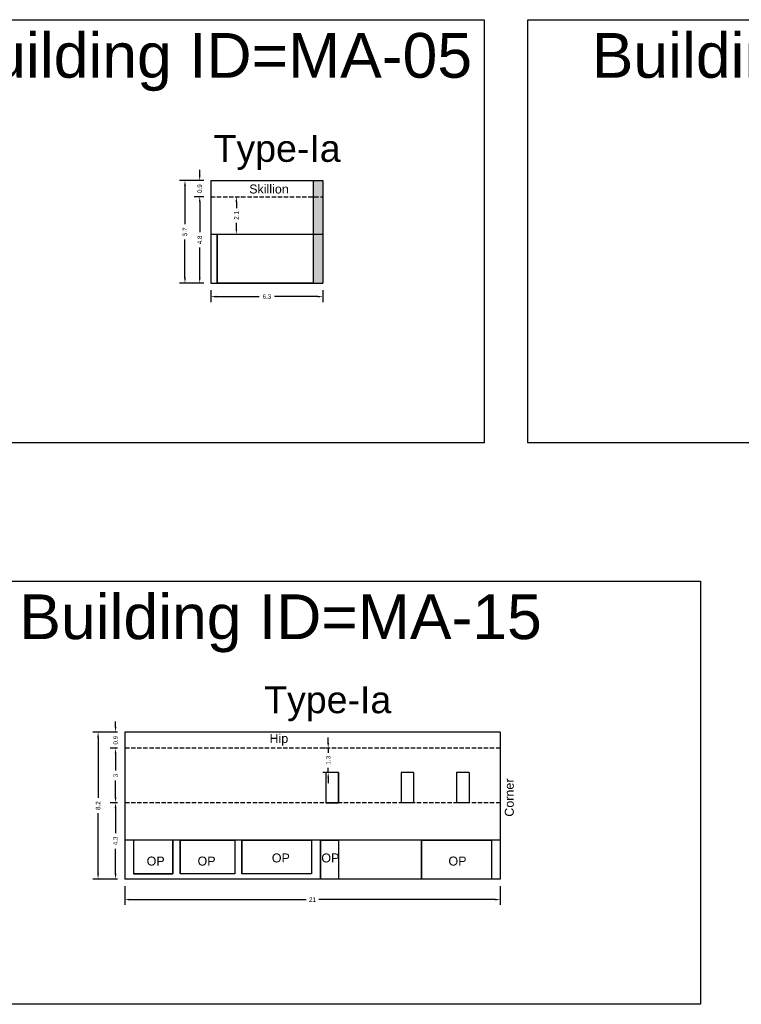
# Model space of a CAD drawing. Header units: metres. Extents: x 3416649 to 3417100, y -6712966 to -6712690.
# Tile 52 of 72: x 3416820 to 3416860, y -6712745 to -6712690. Entities that reach past the tile are written whole.
import ezdxf

# ---------------------------------------------------------------- set-up
doc = ezdxf.new("R2010")
doc.units = ezdxf.units.M
doc.linetypes.add('ACAD_ISO02W100', pattern=[15, 12, -3])
doc.layers.add('Dotted', color=7, linetype='ACAD_ISO02W100', plot=False)
doc.styles.get("Standard").update_dxf_attribs({"font": 'arial.ttf'})
doc.dimstyles.new('ISO-25', dxfattribs={"dimtxt": 0.25, "dimasz": 0.3, "dimexe": 0.3, "dimexo": 0.4, "dimgap": 0.2, "dimtad": 0, "dimdec": 1, "dimdsep": 46, "dimtxsty": 'Standard', "dimcen": 2.5, "dimadec": 0, "dimazin": 0, "dimtfac": 1, "dimtdec": 1, "dimtmove": 0, "dimatfit": 3, "dimfxl": 1, "dimarcsym": 0})

# ---------------------------------------------------------------- blocks, each defined once
blk = doc.blocks.new('*D36')
at = {"color": 0, "lineweight": -2, "transparency": 16777216}
for p, q in [((3416830.326, -6712699.975), (3416829.8, -6712699.975)), ((3416830.1, -6712700.275), (3416830.1, -6712701.957)), ((3416830.1, -6712704.505), (3416830.1, -6712702.823)), ((3416830.326, -6712704.805), (3416829.8, -6712704.805))]:
    blk.add_line(p, q, dxfattribs=at)
at = {"color": 0, "transparency": 16777216}
for points in [[(3416830.05, -6712700.275), (3416830.15, -6712700.275), (3416830.1, -6712699.975)], [(3416830.05, -6712704.505), (3416830.15, -6712704.505), (3416830.1, -6712704.805)]]:
    blk.add_solid(points, dxfattribs=at)
at = {"layer": 'Defpoints', "color": 0, "transparency": 16777216}
for p in [(3416830.1, -6712699.975), (3416830.726, -6712699.975), (3416830.726, -6712704.805)]:
    blk.add_point(p, dxfattribs=at)
at = {"color": 0, "transparency": 16777216, "insert": (3416830.1, -6712702.39), "char_height": 0.25, "attachment_point": 5, "rotation": 90}
blk.add_mtext('4.8', dxfattribs=at)
blk = doc.blocks.new('*D37')
at = {"color": 0, "lineweight": -2, "transparency": 16777216}
for p, q in [((3416830.1, -6712698.775), (3416830.1, -6712698.475)), ((3416830.326, -6712699.075), (3416829.8, -6712699.075)), ((3416830.1, -6712699.075), (3416830.1, -6712699.097)), ((3416830.326, -6712699.975), (3416829.8, -6712699.975)), ((3416830.1, -6712699.975), (3416830.1, -6712699.953)), ((3416830.1, -6712700.275), (3416830.1, -6712700.575))]:
    blk.add_line(p, q, dxfattribs=at)
at = {"color": 0, "transparency": 16777216}
for points in [[(3416830.05, -6712698.775), (3416830.15, -6712698.775), (3416830.1, -6712699.075)], [(3416830.05, -6712700.275), (3416830.15, -6712700.275), (3416830.1, -6712699.975)]]:
    blk.add_solid(points, dxfattribs=at)
at = {"layer": 'Defpoints', "color": 0, "transparency": 16777216}
for p in [(3416830.1, -6712699.075), (3416830.726, -6712699.075), (3416830.726, -6712699.975)]:
    blk.add_point(p, dxfattribs=at)
at = {"color": 0, "transparency": 16777216, "insert": (3416830.1, -6712699.525), "char_height": 0.25, "attachment_point": 5, "rotation": 90}
blk.add_mtext('0.9', dxfattribs=at)
blk = doc.blocks.new('*D38')
at = {"color": 0, "lineweight": -2, "transparency": 16777216}
for p, q in [((3416830.726, -6712705.205), (3416830.726, -6712705.862)), ((3416836.986, -6712705.205), (3416836.986, -6712705.862)), ((3416831.026, -6712705.562), (3416833.428, -6712705.562)), ((3416836.686, -6712705.562), (3416834.284, -6712705.562))]:
    blk.add_line(p, q, dxfattribs=at)
at = {"color": 0, "transparency": 16777216}
for points in [[(3416831.026, -6712705.512), (3416831.026, -6712705.612), (3416830.726, -6712705.562)], [(3416836.686, -6712705.512), (3416836.686, -6712705.612), (3416836.986, -6712705.562)]]:
    blk.add_solid(points, dxfattribs=at)
at = {"layer": 'Defpoints', "color": 0, "transparency": 16777216}
for p in [(3416830.726, -6712704.805), (3416836.986, -6712704.805), (3416836.986, -6712705.562)]:
    blk.add_point(p, dxfattribs=at)
at = {"color": 0, "transparency": 16777216, "insert": (3416833.856, -6712705.562), "char_height": 0.25, "attachment_point": 5}
blk.add_mtext('6.3', dxfattribs=at)
blk = doc.blocks.new('*D39')
at = {"color": 0, "lineweight": -2, "transparency": 16777216}
for p, q in [((3416830.326, -6712699.075), (3416828.976, -6712699.075)), ((3416829.276, -6712699.375), (3416829.276, -6712701.513)), ((3416829.276, -6712704.505), (3416829.276, -6712702.368)), ((3416830.326, -6712704.805), (3416828.976, -6712704.805))]:
    blk.add_line(p, q, dxfattribs=at)
at = {"color": 0, "transparency": 16777216}
for points in [[(3416829.226, -6712699.375), (3416829.326, -6712699.375), (3416829.276, -6712699.075)], [(3416829.226, -6712704.505), (3416829.326, -6712704.505), (3416829.276, -6712704.805)]]:
    blk.add_solid(points, dxfattribs=at)
at = {"layer": 'Defpoints', "color": 0, "transparency": 16777216}
for p in [(3416829.276, -6712699.075), (3416830.726, -6712699.075), (3416830.726, -6712704.805)]:
    blk.add_point(p, dxfattribs=at)
at = {"color": 0, "transparency": 16777216, "insert": (3416829.276, -6712701.94), "char_height": 0.25, "attachment_point": 5, "rotation": 90}
blk.add_mtext('5.7', dxfattribs=at)
blk = doc.blocks.new('*D40')
at = {"color": 0, "lineweight": -2, "transparency": 16777216}
for p, q in [((3416832.149, -6712700.275), (3416832.149, -6712700.62)), ((3416832.398, -6712699.975), (3416832.449, -6712699.975)), ((3416832.149, -6712701.775), (3416832.149, -6712701.431)), ((3416832.398, -6712702.075), (3416832.449, -6712702.075))]:
    blk.add_line(p, q, dxfattribs=at)
at = {"color": 0, "transparency": 16777216}
for points in [[(3416832.099, -6712700.275), (3416832.199, -6712700.275), (3416832.149, -6712699.975)], [(3416832.099, -6712701.775), (3416832.199, -6712701.775), (3416832.149, -6712702.075)]]:
    blk.add_solid(points, dxfattribs=at)
at = {"layer": 'Defpoints', "color": 0, "transparency": 16777216}
for p in [(3416831.998, -6712699.975), (3416832.149, -6712699.975), (3416831.998, -6712702.075)]:
    blk.add_point(p, dxfattribs=at)
at = {"color": 0, "transparency": 16777216, "insert": (3416832.149, -6712701.025), "char_height": 0.25, "attachment_point": 5, "rotation": 90}
blk.add_mtext('2.1', dxfattribs=at)
blk = doc.blocks.new('*D116')
at = {"color": 0, "lineweight": -2, "transparency": 16777216}
for p, q in [((3416825.507, -6712733.854), (3416825.096, -6712733.854)), ((3416825.396, -6712734.154), (3416825.396, -6712735.552)), ((3416825.396, -6712737.814), (3416825.396, -6712736.417)), ((3416825.507, -6712738.114), (3416825.096, -6712738.114))]:
    blk.add_line(p, q, dxfattribs=at)
at = {"color": 0, "transparency": 16777216}
for points in [[(3416825.346, -6712734.154), (3416825.446, -6712734.154), (3416825.396, -6712733.854)], [(3416825.346, -6712737.814), (3416825.446, -6712737.814), (3416825.396, -6712738.114)]]:
    blk.add_solid(points, dxfattribs=at)
at = {"layer": 'Defpoints', "color": 0, "transparency": 16777216}
for p in [(3416825.396, -6712733.854), (3416825.907, -6712733.854), (3416825.907, -6712738.114)]:
    blk.add_point(p, dxfattribs=at)
at = {"color": 0, "transparency": 16777216, "insert": (3416825.396, -6712735.984), "char_height": 0.25, "attachment_point": 5, "rotation": 90}
blk.add_mtext('4.3', dxfattribs=at)
blk = doc.blocks.new('*D117')
at = {"color": 0, "lineweight": -2, "transparency": 16777216}
for p, q in [((3416825.507, -6712730.804), (3416825.096, -6712730.804)), ((3416825.396, -6712731.104), (3416825.396, -6712732.048)), ((3416825.396, -6712733.554), (3416825.396, -6712732.611)), ((3416825.507, -6712733.854), (3416825.096, -6712733.854))]:
    blk.add_line(p, q, dxfattribs=at)
at = {"color": 0, "transparency": 16777216}
for points in [[(3416825.346, -6712731.104), (3416825.446, -6712731.104), (3416825.396, -6712730.804)], [(3416825.346, -6712733.554), (3416825.446, -6712733.554), (3416825.396, -6712733.854)]]:
    blk.add_solid(points, dxfattribs=at)
at = {"layer": 'Defpoints', "color": 0, "transparency": 16777216}
for p in [(3416825.396, -6712730.804), (3416825.907, -6712730.804), (3416825.907, -6712733.854)]:
    blk.add_point(p, dxfattribs=at)
at = {"color": 0, "transparency": 16777216, "insert": (3416825.396, -6712732.329), "char_height": 0.25, "attachment_point": 5, "rotation": 90}
blk.add_mtext('3', dxfattribs=at)
blk = doc.blocks.new('*D118')
at = {"color": 0, "lineweight": -2, "transparency": 16777216}
for p, q in [((3416825.507, -6712729.904), (3416824.118, -6712729.904)), ((3416824.418, -6712730.204), (3416824.418, -6712733.583)), ((3416824.418, -6712737.814), (3416824.418, -6712734.436)), ((3416825.507, -6712738.114), (3416824.118, -6712738.114))]:
    blk.add_line(p, q, dxfattribs=at)
at = {"color": 0, "transparency": 16777216}
for points in [[(3416824.368, -6712730.204), (3416824.468, -6712730.204), (3416824.418, -6712729.904)], [(3416824.368, -6712737.814), (3416824.468, -6712737.814), (3416824.418, -6712738.114)]]:
    blk.add_solid(points, dxfattribs=at)
at = {"layer": 'Defpoints', "color": 0, "transparency": 16777216}
for p in [(3416824.418, -6712729.904), (3416825.907, -6712729.904), (3416825.907, -6712738.114)]:
    blk.add_point(p, dxfattribs=at)
at = {"color": 0, "transparency": 16777216, "insert": (3416824.418, -6712734.009), "char_height": 0.25, "attachment_point": 5, "rotation": 90}
blk.add_mtext('8.2', dxfattribs=at)
blk = doc.blocks.new('*D119')
at = {"color": 0, "lineweight": -2, "transparency": 16777216}
for p, q in [((3416825.396, -6712729.604), (3416825.396, -6712729.304)), ((3416825.507, -6712729.904), (3416825.096, -6712729.904)), ((3416825.396, -6712729.904), (3416825.396, -6712729.927)), ((3416825.507, -6712730.804), (3416825.096, -6712730.804)), ((3416825.396, -6712730.804), (3416825.396, -6712730.782)), ((3416825.396, -6712731.104), (3416825.396, -6712731.404))]:
    blk.add_line(p, q, dxfattribs=at)
at = {"color": 0, "transparency": 16777216}
for points in [[(3416825.346, -6712729.604), (3416825.446, -6712729.604), (3416825.396, -6712729.904)], [(3416825.346, -6712731.104), (3416825.446, -6712731.104), (3416825.396, -6712730.804)]]:
    blk.add_solid(points, dxfattribs=at)
at = {"layer": 'Defpoints', "color": 0, "transparency": 16777216}
for p in [(3416825.396, -6712729.904), (3416825.907, -6712729.904), (3416825.907, -6712730.804)]:
    blk.add_point(p, dxfattribs=at)
at = {"color": 0, "transparency": 16777216, "insert": (3416825.396, -6712730.354), "char_height": 0.25, "attachment_point": 5, "rotation": 90}
blk.add_mtext('0.9', dxfattribs=at)
blk = doc.blocks.new('*D120')
at = {"color": 0, "lineweight": -2, "transparency": 16777216}
for p, q in [((3416837.284, -6712730.504), (3416837.284, -6712730.204)), ((3416837.107, -6712730.804), (3416836.984, -6712730.804)), ((3416837.284, -6712730.804), (3416837.284, -6712731.064)), ((3416837.107, -6712732.154), (3416836.984, -6712732.154)), ((3416837.284, -6712732.154), (3416837.284, -6712731.895)), ((3416837.284, -6712732.454), (3416837.284, -6712732.754))]:
    blk.add_line(p, q, dxfattribs=at)
at = {"color": 0, "transparency": 16777216}
for points in [[(3416837.234, -6712730.504), (3416837.334, -6712730.504), (3416837.284, -6712730.804)], [(3416837.234, -6712732.454), (3416837.334, -6712732.454), (3416837.284, -6712732.154)]]:
    blk.add_solid(points, dxfattribs=at)
at = {"layer": 'Defpoints', "color": 0, "transparency": 16777216}
for p in [(3416837.284, -6712730.804), (3416837.507, -6712730.804), (3416837.507, -6712732.154)]:
    blk.add_point(p, dxfattribs=at)
at = {"color": 0, "transparency": 16777216, "insert": (3416837.284, -6712731.479), "char_height": 0.25, "attachment_point": 5, "rotation": 90}
blk.add_mtext('1.3', dxfattribs=at)
blk = doc.blocks.new('*D121')
at = {"color": 0, "lineweight": -2, "transparency": 16777216}
for p, q in [((3416825.907, -6712738.514), (3416825.907, -6712739.563)), ((3416846.907, -6712738.514), (3416846.907, -6712739.563)), ((3416826.207, -6712739.263), (3416836.05, -6712739.263)), ((3416846.607, -6712739.263), (3416836.764, -6712739.263))]:
    blk.add_line(p, q, dxfattribs=at)
at = {"color": 0, "transparency": 16777216}
for points in [[(3416826.207, -6712739.213), (3416826.207, -6712739.313), (3416825.907, -6712739.263)], [(3416846.607, -6712739.213), (3416846.607, -6712739.313), (3416846.907, -6712739.263)]]:
    blk.add_solid(points, dxfattribs=at)
at = {"layer": 'Defpoints', "color": 0, "transparency": 16777216}
for p in [(3416825.907, -6712738.114), (3416846.907, -6712738.114), (3416846.907, -6712739.263)]:
    blk.add_point(p, dxfattribs=at)
at = {"color": 0, "transparency": 16777216, "insert": (3416836.407, -6712739.263), "char_height": 0.25, "attachment_point": 5}
blk.add_mtext('21', dxfattribs=at)

msp = doc.modelspace()

# ---------------------------------------------------------------- hatches: boundary and pattern name
h = msp.add_hatch(color=256)
h.dxf.hatch_style = 1
h.paths.add_polyline_path([(3416836.986, -6712699.975), (3416836.436, -6712699.975), (3416836.436, -6712702.075), (3416836.986, -6712702.075)])
h.paths.add_polyline_path([(3416836.986, -6712702.075), (3416836.436, -6712702.075), (3416836.436, -6712704.805), (3416836.986, -6712704.805)])
h.paths.add_polyline_path([(3416836.986, -6712699.075), (3416836.436, -6712699.075), (3416836.436, -6712699.975), (3416836.986, -6712699.975)])

# ---------------------------------------------------------------- linework, layer by layer
for points in [[(3416812.55, -6712690.082), (3416845.996, -6712690.082), (3416845.996, -6712713.738), (3416812.55, -6712713.738)], [(3416848.453, -6712690.082), (3416881.899, -6712690.082), (3416881.899, -6712713.738), (3416848.453, -6712713.738)], [(3416831.076, -6712702.075), (3416836.436, -6712702.075), (3416836.436, -6712704.805), (3416831.076, -6712704.805)], [(3416816.45, -6712721.459), (3416858.098, -6712721.459), (3416858.098, -6712745.115), (3416816.45, -6712745.115)], [(3416837.857, -6712732.154), (3416837.157, -6712732.154), (3416837.157, -6712733.854), (3416837.857, -6712733.854)], [(3416828.607, -6712735.944), (3416826.407, -6712735.944), (3416826.407, -6712737.814), (3416828.607, -6712737.814)], [(3416832.057, -6712737.814), (3416829.007, -6712737.814), (3416829.007, -6712735.944), (3416832.057, -6712735.944)], [(3416832.457, -6712735.944), (3416836.357, -6712735.944), (3416836.357, -6712737.814), (3416832.457, -6712737.814)], [(3416836.857, -6712735.944), (3416837.857, -6712735.944), (3416837.857, -6712738.114), (3416836.857, -6712738.114)], [(3416842.507, -6712735.944), (3416846.407, -6712735.944), (3416846.407, -6712738.114), (3416842.507, -6712738.114)]]:
    msp.add_lwpolyline(points, close=True)
for points in [[(3416830.726, -6712699.075), (3416836.986, -6712699.075)], [(3416830.726, -6712699.075), (3416830.726, -6712704.805)], [(3416836.436, -6712699.075), (3416836.436, -6712704.805)], [(3416836.986, -6712699.075), (3416836.986, -6712704.805)], [(3416830.726, -6712702.075), (3416836.986, -6712702.075)], [(3416831.076, -6712702.075), (3416831.076, -6712704.805)], [(3416830.726, -6712704.805), (3416836.986, -6712704.805)], [(3416846.907, -6712729.904), (3416825.907, -6712729.904)], [(3416825.907, -6712729.904), (3416825.907, -6712738.114)], [(3416846.907, -6712729.904), (3416846.907, -6712738.114)], [(3416837.157, -6712732.154), (3416837.157, -6712733.854)], [(3416837.857, -6712732.154), (3416837.157, -6712732.154)], [(3416837.857, -6712732.154), (3416837.857, -6712733.854)], [(3416841.357, -6712732.154), (3416841.357, -6712733.854)], [(3416842.057, -6712732.154), (3416841.357, -6712732.154)], [(3416842.057, -6712732.154), (3416842.057, -6712733.854)], [(3416845.157, -6712732.154), (3416844.457, -6712732.154)], [(3416844.457, -6712732.154), (3416844.457, -6712733.854)], [(3416845.157, -6712732.154), (3416845.157, -6712733.854)], [(3416837.857, -6712733.854), (3416837.157, -6712733.854)], [(3416842.057, -6712733.854), (3416841.357, -6712733.854)], [(3416845.157, -6712733.854), (3416844.457, -6712733.854)], [(3416846.907, -6712735.944), (3416825.907, -6712735.944)], [(3416826.407, -6712735.944), (3416826.407, -6712737.814)], [(3416828.607, -6712735.944), (3416828.607, -6712737.814)], [(3416829.007, -6712735.944), (3416829.007, -6712737.814)], [(3416832.057, -6712735.944), (3416832.057, -6712737.814)], [(3416832.457, -6712735.944), (3416832.457, -6712737.814)], [(3416836.357, -6712735.944), (3416836.357, -6712737.814)], [(3416836.857, -6712735.944), (3416836.857, -6712738.114)], [(3416837.857, -6712735.944), (3416836.857, -6712735.944)], [(3416837.857, -6712735.944), (3416837.857, -6712738.114)], [(3416842.507, -6712735.944), (3416842.507, -6712738.114)], [(3416846.407, -6712735.944), (3416846.407, -6712738.114)], [(3416846.907, -6712738.114), (3416825.907, -6712738.114)], [(3416828.607, -6712737.814), (3416826.407, -6712737.814)], [(3416832.057, -6712737.814), (3416829.007, -6712737.814)], [(3416836.357, -6712737.814), (3416832.457, -6712737.814)], [(3416837.857, -6712738.114), (3416836.857, -6712738.114)]]:
    msp.add_lwpolyline(points)
at = {"layer": 'Dotted', "ltscale": 0.02}
for points in [[(3416830.726, -6712699.975), (3416836.986, -6712699.975)], [(3416846.907, -6712730.804), (3416825.907, -6712730.804)], [(3416846.907, -6712733.854), (3416825.907, -6712733.854)]]:
    msp.add_lwpolyline(points, dxfattribs=at)

# ---------------------------------------------------------------- texts
at = {"attachment_point": 1}
for s, width, heights, insert, char_height in [('Building ID=MA-05', 67.86454, [0.517], (3416816.114, -6712690.827), 2.5), ('Building ID=MA-06', 67.86454, [0.517], (3416852.016, -6712690.827), 2.5), ('Type-Ia ', 9.99112, [0.517], (3416830.876, -6712696.527), 1.5), ('Skillion', 1.17554, [0], (3416832.867, -6712699.295), 0.5), ('Building ID=MA-15', 67.86454, [0.517], (3416820.013, -6712722.204), 2.5), ('Type-Ia', 9.99112, [0.517], (3416833.705, -6712727.344), 1.5), ('Hip', 1.17554, [0], (3416834.002, -6712730.009), 0.5), ('OP', 1.17554, [0], (3416834.132, -6712736.685), 0.5), ('OP', 1.17554, [0], (3416836.9, -6712736.685), 0.5), ('OP', 1.17554, [0], (3416827.133, -6712736.859), 0.5), ('OP', 1.17554, [0], (3416829.98, -6712736.859), 0.5), ('OP', 1.17554, [0], (3416844.007, -6712736.859), 0.5)]:
    msp.add_mtext_dynamic_manual_height_columns(s, width=width, gutter_width=12.5, heights=heights, dxfattribs=dict(at, insert=insert, char_height=char_height))
at = {"insert": (3416847.158, -6712734.63), "char_height": 0.5, "attachment_point": 1, "rotation": 90}
msp.add_mtext_dynamic_manual_height_columns('Corner', width=1.17554, gutter_width=12.5, heights=[0], dxfattribs=at)

# ---------------------------------------------------------------- dimensions: what is measured, and where the dimension line sits
for base, p1, p2, picture, middle in [((3416830.1, -6712699.075), (3416830.726, -6712699.975), (3416830.726, -6712699.075), '*D37', (3416830.1, -6712699.525)), ((3416829.276, -6712699.075), (3416830.726, -6712704.805), (3416830.726, -6712699.075), '*D39', (3416829.276, -6712701.94)), ((3416830.1, -6712699.975), (3416830.726, -6712704.805), (3416830.726, -6712699.975), '*D36', (3416830.1, -6712702.39)), ((3416832.149, -6712699.975), (3416831.998, -6712702.075), (3416831.998, -6712699.975), '*D40', (3416832.149, -6712701.025)), ((3416825.396, -6712729.904), (3416825.907, -6712730.804), (3416825.907, -6712729.904), '*D119', (3416825.396, -6712730.354)), ((3416824.418, -6712729.904), (3416825.907, -6712738.114), (3416825.907, -6712729.904), '*D118', (3416824.418, -6712734.009)), ((3416825.395703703, -6712730.804484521), (3416825.907348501, -6712733.854484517), (3416825.907348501, -6712730.804484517), '*D117', (3416825.3957037, -6712732.32948452)), ((3416825.396, -6712733.854), (3416825.907, -6712738.114), (3416825.907, -6712733.854), '*D116', (3416825.396, -6712735.984))]:
    dim = msp.add_linear_dim(base=base, p1=p1, p2=p2, angle=90, dimstyle='ISO-25')
    dim.commit()
    dim.dimension.update_dxf_attribs({"geometry": picture, "text_midpoint": middle})
for base, p1, p2, picture, middle in [((3416836.986, -6712705.562), (3416830.726, -6712704.805), (3416836.986, -6712704.805), '*D38', (3416833.856, -6712705.562)), ((3416846.907, -6712739.263), (3416825.907, -6712738.114), (3416846.907, -6712738.114), '*D121', (3416836.407, -6712739.263))]:
    dim = msp.add_linear_dim(base=base, p1=p1, p2=p2, dimstyle='ISO-25')
    dim.commit()
    dim.dimension.update_dxf_attribs({"geometry": picture, "text_midpoint": middle})
dim = msp.add_linear_dim(base=(3416837.284330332, -6712730.804484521), p1=(3416837.507348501, -6712732.154484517), p2=(3416837.507348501, -6712730.804484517), angle=90, dimstyle='ISO-25')
dim.commit()
dim.dimension.update_dxf_attribs({"geometry": '*D120', "text_midpoint": (3416837.284330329, -6712731.479484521), "dimtype": 160})

doc.saveas('drawing.dxf')
